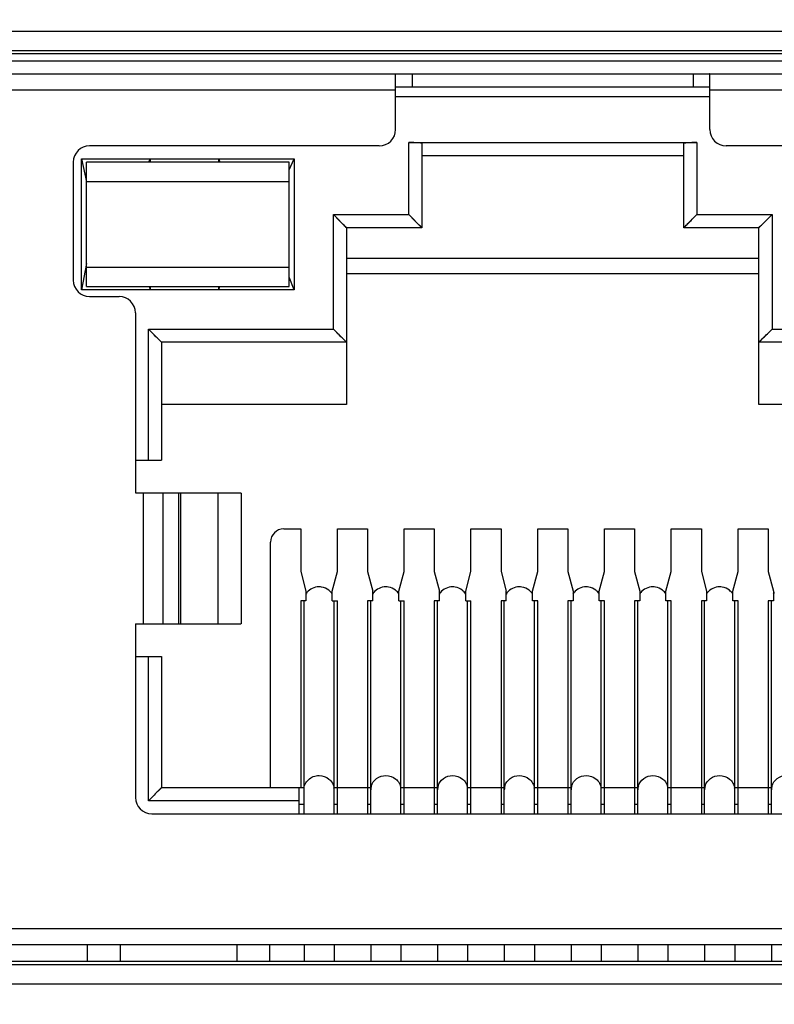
# Model space of a CAD drawing. Header units: millimetres. Extents: x 0 to 776, y 0 to 509.
# Tile 7 of 100: x 207 to 219, y 79 to 94. Entities that reach past the tile are written whole.
import ezdxf

# ---------------------------------------------------------------- set-up
doc = ezdxf.new("R2010")
doc.units = ezdxf.units.MM
for name, color, linetype in [('DM', 4, 'Continuous'), ('INTFCLR_10259_13', 179, 'Continuous'), ('INTFCLR_10259_1_19', 179, 'Continuous'), ('INTFCLR_10259_1_4', 179, 'Continuous'), ('SLD-0', 179, 'Continuous')]:
    doc.layers.add(name, color=color, linetype=linetype)
doc.styles.add('SLDTEXTSTYLE0', font='ROMANS', dxfattribs={"width": 0.84})
doc.styles.add('SLDTEXTSTYLE1', font='ROMANS', dxfattribs={"width": 0.97})
doc.dimstyles.new('SLDDIMSTYLE3', dxfattribs={"dimtxt": 3, "dimasz": 3.302, "dimexe": 0, "dimexo": 0.0625, "dimgap": 0.75, "dimtad": 1, "dimrnd": 1e-09, "dimzin": 4, "dimdsep": 46, "dimtxsty": 'SLDTEXTSTYLE0', "dimblk1": 'NONE', "dimblk2": 'NONE', "dimsah": 1, "dimcen": 0, "dimadec": 0, "dimazin": 1, "dimtfac": 1, "dimtmove": 0, "dimatfit": 3, "dimldrblk": 'NONE', "dimfxl": 1, "dimfrac": 2, "dimtolj": 1, "dimtzin": 12, "dimarcsym": 0})

# ---------------------------------------------------------------- blocks, each defined once
blk = doc.blocks.new('_D_11')
at = {"layer": 'DM', "color": 7}
for p, q in [((304.146, 252.341), (304.146, 262.341)), ((299.146, 257.341), (309.146, 257.341)), ((313.707, 244.121), (308.102, 251.872)), ((330.337, 244.121), (313.707, 244.121))]:
    blk.add_line(p, q, dxfattribs=at)
blk.add_arc((304.146, 257.341), 4.25, 299.1309, 305.9889, dxfattribs=at)
blk.add_solid([(308.44, 252.116), (307.764, 251.627), (306.637, 253.897)], dxfattribs=at)
at = {"layer": 'DM', "color": 7, "char_height": 3, "attachment_point": 1, "style": 'SLDTEXTSTYLE1'}
for s, insert in [('%%c', (319.197, 248.441)), ('2-', (313.514, 248.441)), ('8.50', (323.314, 248.441))]:
    blk.add_mtext(s, dxfattribs=dict(at, insert=insert))
blk = doc.blocks.new('_None')
blk = doc.blocks.new('_D_21')
at = {"layer": 'DM', "color": 7}
for p, q in [((594.08, 192.373), (610.623, 192.373)), ((610.623, 192.373), (618.441, 188.565)), ((623.836, 180.938), (623.836, 190.938)), ((618.836, 185.938), (628.836, 185.938))]:
    blk.add_line(p, q, dxfattribs=at)
blk.add_solid([(618.259, 188.191), (618.624, 188.94), (620.689, 187.471)], dxfattribs=at)
at = {"layer": 'DM', "color": 7, "char_height": 3, "attachment_point": 1, "style": 'SLDTEXTSTYLE1'}
for s, insert in [('%%c', (598.526, 196.693)), ('4-', (592.843, 196.693)), ('7.00', (602.643, 196.693))]:
    blk.add_mtext(s, dxfattribs=dict(at, insert=insert))

msp = doc.modelspace()

# ---------------------------------------------------------------- linework, layer by layer
at = {"layer": 'INTFCLR_10259_13', "color": 7, "linetype": 'Continuous'}
for p, q in [((210.524, 80.04), (210.524, 80.298)), ((211.024, 80.04), (211.024, 80.298))]:
    msp.add_line(p, q, dxfattribs=at)
at = {"layer": 'INTFCLR_10259_1_19', "color": 7, "linetype": 'Continuous'}
for p, q in [((217.744, 93.248), (212.944, 93.248)), ((213.144, 91.448), (213.144, 92.548)), ((213.144, 92.548), (217.544, 92.548)), ((213.344, 92.533), (213.344, 91.248)), ((217.344, 91.248), (217.344, 92.533)), ((217.544, 92.548), (217.544, 91.448)), ((217.344, 92.348), (213.344, 92.348)), ((208.144, 90.298), (208.144, 92.298)), ((208.144, 92.298), (208.219, 91.951)), ((208.144, 92.298), (211.394, 92.298)), ((208.219, 90.348), (208.219, 92.248)), ((211.319, 92.248), (208.219, 92.248)), ((209.175, 92.248), (209.194, 92.298)), ((209.194, 92.298), (209.194, 92.248)), ((210.244, 92.248), (210.244, 92.298)), ((210.244, 92.298), (210.259, 92.248)), ((211.319, 92.131), (211.394, 92.298)), ((211.319, 90.348), (211.319, 92.248)), ((211.394, 92.298), (211.394, 90.298)), ((211.319, 91.948), (208.219, 91.948)), ((211.994, 89.698), (211.994, 91.448)), ((212.019, 91.423), (211.994, 91.448)), ((212.194, 91.248), (211.994, 91.448)), ((211.994, 91.448), (213.144, 91.448)), ((212.063, 91.379), (212.019, 91.423)), ((213.169, 91.422), (213.144, 91.448)), ((213.344, 91.248), (213.144, 91.448)), ((213.213, 91.378), (213.169, 91.422)), ((217.344, 91.248), (217.544, 91.448)), ((217.474, 91.379), (217.518, 91.423)), ((217.518, 91.423), (217.544, 91.448)), ((217.544, 91.448), (218.694, 91.448)), ((218.494, 91.248), (218.694, 91.448)), ((218.625, 91.378), (218.669, 91.422)), ((218.669, 91.422), (218.694, 91.448)), ((218.694, 91.448), (218.694, 89.698)), ((212.081, 91.36), (212.063, 91.379)), ((212.097, 91.344), (212.081, 91.36)), ((212.112, 91.329), (212.097, 91.344)), ((212.128, 91.314), (212.112, 91.329)), ((212.142, 91.299), (212.128, 91.314)), ((212.155, 91.286), (212.142, 91.299)), ((212.167, 91.274), (212.155, 91.286)), ((212.177, 91.264), (212.167, 91.274)), ((213.231, 91.36), (213.213, 91.378)), ((213.247, 91.344), (213.231, 91.36)), ((213.262, 91.329), (213.247, 91.344)), ((213.278, 91.314), (213.262, 91.329)), ((213.292, 91.299), (213.278, 91.314)), ((213.305, 91.286), (213.292, 91.299)), ((213.317, 91.275), (213.305, 91.286)), ((213.327, 91.265), (213.317, 91.275)), ((217.361, 91.264), (217.371, 91.274)), ((217.371, 91.274), (217.382, 91.286)), ((217.382, 91.286), (217.395, 91.299)), ((217.395, 91.299), (217.41, 91.314)), ((217.41, 91.314), (217.425, 91.329)), ((217.425, 91.329), (217.44, 91.344)), ((217.44, 91.344), (217.456, 91.36)), ((217.456, 91.36), (217.474, 91.379)), ((218.51, 91.265), (218.52, 91.275)), ((218.52, 91.275), (218.532, 91.286)), ((218.532, 91.286), (218.545, 91.299)), ((218.545, 91.299), (218.56, 91.314)), ((218.56, 91.314), (218.575, 91.329)), ((218.575, 91.329), (218.59, 91.344)), ((218.59, 91.344), (218.606, 91.36)), ((218.606, 91.36), (218.625, 91.378)), ((212.19, 91.252), (212.177, 91.264)), ((212.193, 91.249), (212.19, 91.252)), ((212.194, 91.248), (212.193, 91.249)), ((212.194, 91.248), (212.194, 88.548)), ((213.344, 91.248), (212.194, 91.248)), ((213.335, 91.257), (213.327, 91.265)), ((213.34, 91.251), (213.335, 91.257)), ((213.343, 91.248), (213.34, 91.251)), ((213.344, 91.248), (213.343, 91.248)), ((217.344, 91.249), (217.347, 91.252)), ((217.344, 91.248), (217.344, 91.249)), ((218.494, 91.248), (217.344, 91.248)), ((217.347, 91.252), (217.353, 91.257)), ((217.353, 91.257), (217.361, 91.264)), ((218.494, 88.548), (218.494, 91.248)), ((218.494, 91.248), (218.495, 91.248)), ((218.495, 91.248), (218.498, 91.251)), ((218.498, 91.251), (218.51, 91.265)), ((208.219, 90.701), (208.144, 90.298)), ((208.219, 90.648), (211.319, 90.648)), ((212.194, 90.548), (218.494, 90.548)), ((211.394, 90.298), (211.319, 90.492)), ((211.394, 90.298), (208.144, 90.298)), ((208.219, 90.348), (211.319, 90.348)), ((209.178, 90.348), (209.194, 90.298)), ((209.194, 90.348), (209.194, 90.298)), ((210.244, 90.298), (210.244, 90.348)), ((210.244, 90.298), (210.256, 90.348)), ((209.169, 87.698), (209.169, 89.698)), ((209.194, 89.673), (209.169, 89.698)), ((209.369, 89.498), (209.169, 89.698)), ((209.169, 89.698), (211.994, 89.698)), ((209.238, 89.629), (209.194, 89.673)), ((209.256, 89.61), (209.238, 89.629)), ((212.019, 89.672), (211.994, 89.698)), ((212.194, 89.498), (211.994, 89.698)), ((212.063, 89.628), (212.019, 89.672)), ((212.081, 89.61), (212.063, 89.628)), ((218.494, 89.498), (218.694, 89.698)), ((218.606, 89.61), (218.624, 89.629)), ((218.624, 89.629), (218.668, 89.673)), ((218.668, 89.673), (218.694, 89.698)), ((218.694, 89.698), (221.519, 89.698)), ((209.272, 89.594), (209.256, 89.61)), ((209.287, 89.579), (209.272, 89.594)), ((209.303, 89.564), (209.287, 89.579)), ((209.317, 89.549), (209.303, 89.564)), ((209.33, 89.536), (209.317, 89.549)), ((209.342, 89.524), (209.33, 89.536)), ((209.352, 89.514), (209.342, 89.524)), ((209.365, 89.502), (209.352, 89.514)), ((209.368, 89.499), (209.365, 89.502)), ((209.369, 89.498), (209.368, 89.499)), ((209.369, 89.498), (209.369, 87.698)), ((212.194, 89.498), (209.369, 89.498)), ((212.097, 89.594), (212.081, 89.61)), ((212.112, 89.579), (212.097, 89.594)), ((212.128, 89.564), (212.112, 89.579)), ((212.142, 89.549), (212.128, 89.564)), ((212.155, 89.536), (212.142, 89.549)), ((212.167, 89.525), (212.155, 89.536)), ((212.177, 89.515), (212.167, 89.525)), ((212.185, 89.507), (212.177, 89.515)), ((212.19, 89.501), (212.185, 89.507)), ((212.193, 89.498), (212.19, 89.501)), ((212.194, 89.498), (212.193, 89.498)), ((218.494, 89.499), (218.497, 89.502)), ((218.494, 89.498), (218.494, 89.499)), ((221.319, 89.498), (218.494, 89.498)), ((218.497, 89.502), (218.503, 89.507)), ((218.503, 89.507), (218.511, 89.514)), ((218.511, 89.514), (218.521, 89.524)), ((218.521, 89.524), (218.532, 89.536)), ((218.532, 89.536), (218.545, 89.549)), ((218.545, 89.549), (218.56, 89.564)), ((218.56, 89.564), (218.575, 89.579)), ((218.575, 89.579), (218.59, 89.594)), ((218.59, 89.594), (218.606, 89.61)), ((212.194, 88.548), (209.369, 88.548)), ((221.319, 88.548), (218.494, 88.548)), ((208.969, 87.698), (209.369, 87.698)), ((211.234, 86.648), (211.494, 86.648)), ((211.494, 86.648), (211.494, 85.998)), ((212.054, 85.998), (212.054, 86.648)), ((212.054, 86.648), (212.514, 86.648)), ((212.514, 86.648), (212.514, 85.998)), ((213.074, 85.998), (213.074, 86.648)), ((213.074, 86.648), (213.534, 86.648)), ((213.534, 86.648), (213.534, 85.998)), ((214.094, 85.998), (214.094, 86.648)), ((214.094, 86.648), (214.554, 86.648)), ((214.554, 86.648), (214.554, 85.998)), ((215.114, 85.998), (215.114, 86.648)), ((215.114, 86.648), (215.574, 86.648)), ((215.574, 86.648), (215.574, 85.998)), ((216.134, 85.998), (216.134, 86.648)), ((216.134, 86.648), (216.594, 86.648)), ((216.594, 86.648), (216.594, 85.998)), ((217.154, 85.998), (217.154, 86.648)), ((217.154, 86.648), (217.614, 86.648)), ((217.614, 86.648), (217.614, 85.998)), ((218.174, 85.998), (218.174, 86.648)), ((218.174, 86.648), (218.634, 86.648)), ((218.634, 86.648), (218.634, 85.998)), ((211.034, 82.698), (211.034, 86.448)), ((211.494, 85.998), (211.574, 85.698)), ((211.974, 85.698), (212.054, 85.998)), ((212.514, 85.998), (212.594, 85.698)), ((212.994, 85.698), (213.074, 85.998)), ((213.534, 85.998), (213.614, 85.698)), ((214.014, 85.698), (214.094, 85.998)), ((214.554, 85.998), (214.634, 85.698)), ((215.034, 85.698), (215.114, 85.998)), ((215.574, 85.998), (215.654, 85.698)), ((216.054, 85.698), (216.134, 85.998)), ((216.594, 85.998), (216.674, 85.698)), ((217.074, 85.698), (217.154, 85.998)), ((217.614, 85.998), (217.694, 85.698)), ((218.094, 85.698), (218.174, 85.998)), ((218.634, 85.998), (218.714, 85.698)), ((211.574, 85.698), (211.574, 85.548)), ((211.974, 85.548), (211.974, 85.698)), ((212.594, 85.548), (212.594, 85.698)), ((212.994, 85.548), (212.994, 85.698)), ((213.614, 85.548), (213.614, 85.698)), ((214.014, 85.548), (214.014, 85.698)), ((214.634, 85.548), (214.634, 85.698)), ((215.034, 85.548), (215.034, 85.698)), ((215.654, 85.698), (215.654, 85.548)), ((216.054, 85.548), (216.054, 85.698)), ((216.674, 85.698), (216.674, 85.548)), ((217.074, 85.548), (217.074, 85.698)), ((217.694, 85.698), (217.694, 85.548)), ((218.094, 85.548), (218.094, 85.698)), ((218.714, 85.698), (218.714, 85.548)), ((211.494, 85.548), (211.494, 82.698)), ((211.574, 85.548), (211.494, 85.548)), ((211.544, 82.298), (211.544, 85.548)), ((211.974, 85.548), (212.054, 85.548)), ((212.004, 82.298), (212.004, 85.548)), ((212.054, 82.298), (212.054, 85.548)), ((212.514, 85.548), (212.514, 82.298)), ((212.594, 85.548), (212.514, 85.548)), ((212.564, 82.298), (212.564, 85.548)), ((212.994, 85.548), (213.074, 85.548)), ((213.024, 82.298), (213.024, 85.548)), ((213.074, 82.298), (213.074, 85.548)), ((213.534, 85.548), (213.534, 82.298)), ((213.614, 85.548), (213.534, 85.548)), ((213.584, 82.298), (213.584, 85.548)), ((214.014, 85.548), (214.094, 85.548)), ((214.044, 82.298), (214.044, 85.548)), ((214.094, 82.298), (214.094, 85.548)), ((214.554, 85.548), (214.554, 82.298)), ((214.634, 85.548), (214.554, 85.548)), ((214.604, 82.298), (214.604, 85.548)), ((215.114, 85.548), (215.034, 85.548)), ((215.064, 82.298), (215.064, 85.548)), ((215.114, 82.298), (215.114, 85.548)), ((215.574, 85.548), (215.574, 82.298)), ((215.654, 85.548), (215.574, 85.548)), ((215.624, 82.298), (215.624, 85.548)), ((216.134, 85.548), (216.054, 85.548)), ((216.084, 82.298), (216.084, 85.548)), ((216.134, 82.298), (216.134, 85.548)), ((216.594, 85.548), (216.594, 82.298)), ((216.674, 85.548), (216.594, 85.548)), ((216.644, 82.298), (216.644, 85.548)), ((217.154, 85.548), (217.074, 85.548)), ((217.104, 82.298), (217.104, 85.548)), ((217.154, 82.298), (217.154, 85.548)), ((217.614, 85.548), (217.614, 82.298)), ((217.694, 85.548), (217.614, 85.548)), ((217.664, 82.298), (217.664, 85.548)), ((218.174, 85.548), (218.094, 85.548)), ((218.124, 82.298), (218.124, 85.548)), ((218.174, 82.298), (218.174, 85.548)), ((218.634, 85.548), (218.634, 82.298)), ((218.714, 85.548), (218.634, 85.548)), ((218.684, 82.298), (218.684, 85.548)), ((208.969, 84.698), (209.369, 84.698)), ((209.169, 82.498), (209.169, 84.698)), ((209.369, 84.698), (209.369, 82.698)), ((209.369, 82.698), (209.169, 82.498)), ((209.369, 82.698), (209.368, 82.697)), ((209.369, 82.698), (211.544, 82.698)), ((211.469, 82.298), (211.469, 82.698)), ((212.004, 82.698), (212.564, 82.698)), ((213.024, 82.698), (213.584, 82.698)), ((214.044, 82.698), (214.604, 82.698)), ((215.064, 82.698), (215.624, 82.698)), ((216.084, 82.698), (216.644, 82.698)), ((217.104, 82.698), (217.664, 82.698)), ((218.124, 82.698), (218.684, 82.698)), ((209.238, 82.567), (209.194, 82.523)), ((209.256, 82.585), (209.238, 82.567)), ((209.272, 82.601), (209.256, 82.585)), ((209.287, 82.616), (209.272, 82.601)), ((209.303, 82.632), (209.287, 82.616)), ((209.317, 82.646), (209.303, 82.632)), ((209.33, 82.659), (209.317, 82.646)), ((209.342, 82.671), (209.33, 82.659)), ((209.352, 82.681), (209.342, 82.671)), ((209.365, 82.694), (209.352, 82.681)), ((209.368, 82.697), (209.365, 82.694)), ((209.194, 82.523), (209.169, 82.498)), ((211.469, 82.498), (209.169, 82.498)), ((211.469, 82.447), (211.544, 82.447)), ((212.004, 82.447), (212.054, 82.447)), ((212.514, 82.447), (212.564, 82.447)), ((213.024, 82.447), (213.074, 82.447)), ((213.534, 82.447), (213.584, 82.447)), ((214.044, 82.447), (214.094, 82.447)), ((214.554, 82.447), (214.604, 82.447)), ((215.064, 82.447), (215.114, 82.447)), ((215.574, 82.447), (215.624, 82.447)), ((216.084, 82.447), (216.134, 82.447)), ((216.594, 82.447), (216.644, 82.447)), ((217.104, 82.447), (217.154, 82.447)), ((217.614, 82.447), (217.664, 82.447)), ((218.124, 82.447), (218.174, 82.447)), ((218.634, 82.447), (218.684, 82.447)), ((211.544, 80.298), (211.544, 80.04)), ((212.004, 80.298), (212.004, 80.04)), ((212.564, 80.298), (212.564, 80.04)), ((213.024, 80.298), (213.024, 80.04)), ((213.584, 80.298), (213.584, 80.04)), ((214.044, 80.298), (214.044, 80.04)), ((214.604, 80.298), (214.604, 80.04)), ((215.064, 80.298), (215.064, 80.04)), ((215.624, 80.298), (215.624, 80.04)), ((216.084, 80.298), (216.084, 80.04)), ((216.644, 80.298), (216.644, 80.04)), ((217.104, 80.298), (217.104, 80.04)), ((217.664, 80.298), (217.664, 80.04)), ((218.124, 80.298), (218.124, 80.04)), ((218.684, 80.298), (218.684, 80.04))]:
    msp.add_line(p, q, dxfattribs=at)
for centre, radius, start, end in [((211.234, 86.448), 0.2, 90, 180), ((211.756, 85.543), 0.214, 141.6755, 148.7656), ((212.776, 85.543), 0.214, 141.6755, 148.7656), ((213.796, 85.543), 0.214, 141.6755, 148.7656), ((214.816, 85.543), 0.214, 141.6755, 148.7656), ((215.836, 85.543), 0.214, 141.6755, 148.7656), ((216.856, 85.543), 0.214, 141.6755, 148.7656), ((217.876, 85.543), 0.214, 141.6755, 148.7656), ((218.896, 85.543), 0.214, 141.6755, 148.7656), ((212.768, 82.666), 0.204, 164.0735, 179.9213), ((213.788, 82.666), 0.204, 164.0735, 179.9213), ((214.808, 82.666), 0.204, 164.0735, 179.9213), ((215.828, 82.666), 0.204, 164.0735, 179.9213), ((216.848, 82.666), 0.204, 164.0735, 179.9213), ((217.868, 82.666), 0.204, 164.0735, 179.9213), ((218.888, 82.666), 0.204, 164.0735, 179.9213), ((211.802, 82.666), 0.202, 0.0178, 7.8494), ((212.822, 82.666), 0.202, 0.0178, 7.8494), ((213.842, 82.666), 0.202, 0.0178, 7.8494), ((214.862, 82.666), 0.202, 0.0178, 7.8494), ((215.882, 82.666), 0.202, 0.0178, 7.8494), ((216.902, 82.666), 0.202, 0.0178, 7.8494), ((217.922, 82.666), 0.202, 0.0178, 7.8494)]:
    msp.add_arc(centre, radius, start, end, dxfattribs=at)
for centre, start_param, end_param in [((213.144, 92.533), 0, 1.570796), ((217.544, 92.533), 1.570796, 3.141593)]:
    msp.add_ellipse(centre, major_axis=(0.2, 0), ratio=0.075472, start_param=start_param, end_param=end_param, dxfattribs=at)
for points, knots in [([(211.774, 85.763), (211.738, 85.763), (211.667, 85.748), (211.61, 85.703), (211.589, 85.676)], [0, 0, 0, 0, 0.505511, 1, 1, 1, 1]), ([(211.922, 85.712), (211.891, 85.737), (211.84, 85.759), (211.787, 85.763), (211.774, 85.763)], [0, 0, 0, 0, 0.746448, 1, 1, 1, 1]), ([(212.794, 85.763), (212.758, 85.763), (212.687, 85.748), (212.63, 85.703), (212.609, 85.676)], [0, 0, 0, 0, 0.505511, 1, 1, 1, 1]), ([(212.942, 85.712), (212.911, 85.737), (212.86, 85.759), (212.807, 85.763), (212.794, 85.763)], [0, 0, 0, 0, 0.746448, 1, 1, 1, 1]), ([(213.814, 85.763), (213.778, 85.763), (213.707, 85.748), (213.65, 85.703), (213.629, 85.676)], [0, 0, 0, 0, 0.505511, 1, 1, 1, 1]), ([(213.962, 85.712), (213.931, 85.737), (213.88, 85.759), (213.827, 85.763), (213.814, 85.763)], [0, 0, 0, 0, 0.746448, 1, 1, 1, 1]), ([(214.834, 85.763), (214.798, 85.763), (214.727, 85.748), (214.67, 85.703), (214.649, 85.676)], [0, 0, 0, 0, 0.505511, 1, 1, 1, 1]), ([(214.982, 85.712), (214.951, 85.737), (214.9, 85.759), (214.847, 85.763), (214.834, 85.763)], [0, 0, 0, 0, 0.746448, 1, 1, 1, 1]), ([(215.854, 85.763), (215.818, 85.763), (215.747, 85.748), (215.69, 85.703), (215.669, 85.676)], [0, 0, 0, 0, 0.505511, 1, 1, 1, 1]), ([(216.002, 85.712), (215.971, 85.737), (215.92, 85.759), (215.867, 85.763), (215.854, 85.763)], [0, 0, 0, 0, 0.746448, 1, 1, 1, 1]), ([(216.874, 85.763), (216.838, 85.763), (216.767, 85.748), (216.71, 85.703), (216.689, 85.676)], [0, 0, 0, 0, 0.505511, 1, 1, 1, 1]), ([(217.022, 85.712), (216.991, 85.737), (216.94, 85.759), (216.887, 85.763), (216.874, 85.763)], [0, 0, 0, 0, 0.746448, 1, 1, 1, 1]), ([(217.894, 85.763), (217.858, 85.763), (217.787, 85.748), (217.73, 85.703), (217.709, 85.676)], [0, 0, 0, 0, 0.505511, 1, 1, 1, 1]), ([(218.042, 85.712), (218.011, 85.737), (217.96, 85.759), (217.907, 85.763), (217.894, 85.763)], [0, 0, 0, 0, 0.746448, 1, 1, 1, 1]), ([(211.544, 82.666), (211.544, 82.695), (211.556, 82.752), (211.608, 82.824), (211.684, 82.871), (211.744, 82.882), (211.774, 82.882)], [0, 0, 0, 0, 0.242527, 0.489497, 0.742619, 1, 1, 1, 1]), ([(211.774, 82.882), (211.827, 82.882), (211.911, 82.853), (211.981, 82.771), (211.998, 82.72), (212.002, 82.694)], [0, 0, 0, 0, 0.50612, 0.755452, 1, 1, 1, 1]), ([(212.571, 82.722), (212.584, 82.768), (212.646, 82.852), (212.745, 82.882), (212.794, 82.882)], [0, 0, 0, 0, 0.490615, 1, 1, 1, 1]), ([(212.794, 82.882), (212.847, 82.882), (212.931, 82.853), (213.001, 82.771), (213.018, 82.72), (213.022, 82.694)], [0, 0, 0, 0, 0.50612, 0.755452, 1, 1, 1, 1]), ([(213.591, 82.722), (213.604, 82.768), (213.666, 82.852), (213.765, 82.882), (213.814, 82.882)], [0, 0, 0, 0, 0.490615, 1, 1, 1, 1]), ([(213.814, 82.882), (213.867, 82.882), (213.951, 82.853), (214.021, 82.771), (214.038, 82.72), (214.042, 82.694)], [0, 0, 0, 0, 0.50612, 0.755452, 1, 1, 1, 1]), ([(214.611, 82.722), (214.624, 82.768), (214.686, 82.852), (214.785, 82.882), (214.834, 82.882)], [0, 0, 0, 0, 0.490615, 1, 1, 1, 1]), ([(214.834, 82.882), (214.887, 82.882), (214.971, 82.853), (215.041, 82.771), (215.058, 82.72), (215.062, 82.694)], [0, 0, 0, 0, 0.50612, 0.755452, 1, 1, 1, 1]), ([(215.631, 82.722), (215.644, 82.768), (215.706, 82.852), (215.805, 82.882), (215.854, 82.882)], [0, 0, 0, 0, 0.490615, 1, 1, 1, 1]), ([(215.854, 82.882), (215.907, 82.882), (215.991, 82.853), (216.061, 82.771), (216.078, 82.72), (216.082, 82.694)], [0, 0, 0, 0, 0.50612, 0.755452, 1, 1, 1, 1]), ([(216.651, 82.722), (216.664, 82.768), (216.726, 82.852), (216.825, 82.882), (216.874, 82.882)], [0, 0, 0, 0, 0.490615, 1, 1, 1, 1]), ([(216.874, 82.882), (216.927, 82.882), (217.011, 82.853), (217.081, 82.771), (217.098, 82.72), (217.102, 82.694)], [0, 0, 0, 0, 0.50612, 0.755452, 1, 1, 1, 1]), ([(217.671, 82.722), (217.684, 82.768), (217.746, 82.852), (217.845, 82.882), (217.894, 82.882)], [0, 0, 0, 0, 0.490615, 1, 1, 1, 1]), ([(217.894, 82.882), (217.947, 82.882), (218.031, 82.853), (218.101, 82.771), (218.118, 82.72), (218.122, 82.694)], [0, 0, 0, 0, 0.50612, 0.755452, 1, 1, 1, 1]), ([(218.691, 82.722), (218.704, 82.768), (218.766, 82.852), (218.865, 82.882), (218.914, 82.882)], [0, 0, 0, 0, 0.490615, 1, 1, 1, 1])]:
    msp.add_open_spline(points, degree=3, knots=knots, dxfattribs=at)
for points in [[(211.974, 85.654), (211.96, 85.676), (211.942, 85.696), (211.922, 85.712)], [(212.994, 85.654), (212.98, 85.676), (212.962, 85.696), (212.942, 85.712)], [(214.014, 85.654), (214, 85.676), (213.982, 85.696), (213.962, 85.712)], [(215.034, 85.654), (215.02, 85.676), (215.002, 85.696), (214.982, 85.712)], [(216.054, 85.654), (216.04, 85.676), (216.022, 85.696), (216.002, 85.712)], [(217.074, 85.654), (217.06, 85.676), (217.042, 85.696), (217.022, 85.712)], [(218.094, 85.654), (218.08, 85.676), (218.062, 85.696), (218.042, 85.712)]]:
    msp.add_open_spline(points, degree=3, dxfattribs=at)
at = {"layer": 'INTFCLR_10259_1_4', "color": 7, "linetype": 'Continuous'}
for p, q in [((208.234, 80.298), (208.234, 80.04)), ((208.734, 80.298), (208.734, 80.04))]:
    msp.add_line(p, q, dxfattribs=at)
at = {"layer": 'SLD-0', "color": 7, "linetype": 'Continuous'}
for p, q in [((191.593, 94.247), (254.844, 94.247)), ((254.844, 93.948), (191.593, 93.948)), ((191.635, 93.906), (254.802, 93.906)), ((255.157, 93.789), (191.28, 93.789)), ((191.594, 93.598), (254.794, 93.598)), ((212.944, 92.748), (212.944, 93.591)), ((213.194, 93.598), (213.194, 93.398)), ((217.494, 93.398), (217.494, 93.598)), ((217.744, 92.748), (217.744, 93.591)), ((212.946, 93.398), (217.741, 93.398)), ((212.944, 93.348), (201.994, 93.348)), ((228.694, 93.348), (217.744, 93.348)), ((212.694, 92.498), (208.269, 92.498)), ((222.419, 92.498), (217.994, 92.498)), ((208.019, 92.248), (208.019, 90.448)), ((218.494, 90.776), (212.194, 90.776)), ((208.269, 90.198), (208.719, 90.198)), ((208.969, 89.948), (208.969, 87.198)), ((208.969, 87.198), (210.58, 87.198)), ((209.092, 85.198), (209.092, 87.198)), ((209.387, 87.198), (209.387, 85.198)), ((209.631, 85.198), (209.631, 87.198)), ((209.659, 87.198), (209.659, 85.198)), ((210.233, 85.198), (210.233, 87.198)), ((210.585, 87.187), (210.585, 85.208)), ((208.969, 85.198), (208.969, 82.548)), ((208.969, 85.198), (210.58, 85.198)), ((209.219, 82.298), (221.469, 82.298)), ((192.769, 80.548), (253.669, 80.548)), ((253.669, 80.298), (192.769, 80.298)), ((191.593, 79.998), (254.844, 79.998)), ((254.802, 80.04), (191.635, 80.04)), ((254.844, 79.698), (191.593, 79.698))]:
    msp.add_line(p, q, dxfattribs=at)
for centre, start, end in [((212.694, 92.748), 270, 0), ((217.994, 92.748), 180, 270), ((208.269, 92.248), 90, 180), ((208.269, 90.448), 180, 270), ((208.719, 89.948), 0, 90), ((209.219, 82.548), 180, 270)]:
    msp.add_arc(centre, 0.25, start, end, dxfattribs=at)
for points, knots in [([(212.946, 93.598), (212.946, 93.598), (212.943, 93.596), (212.944, 93.593), (212.944, 93.591)], [0, 0, 0, 0, 0.138522, 1, 1, 1, 1]), ([(217.744, 93.591), (217.744, 93.592), (217.743, 93.594), (217.743, 93.598), (217.741, 93.598)], [0, 0, 0, 0, 0.402903, 1, 1, 1, 1]), ([(210.58, 87.198), (210.58, 87.197), (210.583, 87.194), (210.585, 87.19), (210.585, 87.187)], [0, 0, 0, 0, 0.294169, 1, 1, 1, 1]), ([(210.585, 85.208), (210.585, 85.205), (210.583, 85.201), (210.58, 85.198), (210.58, 85.198)], [0, 0, 0, 0, 0.705831, 1, 1, 1, 1])]:
    msp.add_open_spline(points, degree=3, knots=knots, dxfattribs=at)

# ---------------------------------------------------------------- dimensions: what is measured, and where the dimension line sits
at = {"layer": 'DM', "color": 7}
for p1, text, picture, middle in [((6.489, 5.49), '2-<>', '_D_11', (313.707, 244.121)), ((6.708, 1.999), '4-<>', '_D_21', (610.623, 192.373))]:
    dim = msp.add_diameter_dim_2p(p1=p1, p2=(0, 0), text=text, dimstyle='SLDDIMSTYLE3', dxfattribs=at)
    dim.commit()
    dim.dimension.update_dxf_attribs({"geometry": picture, "text_midpoint": middle, "dimtype": 163})

doc.saveas('drawing.dxf')
